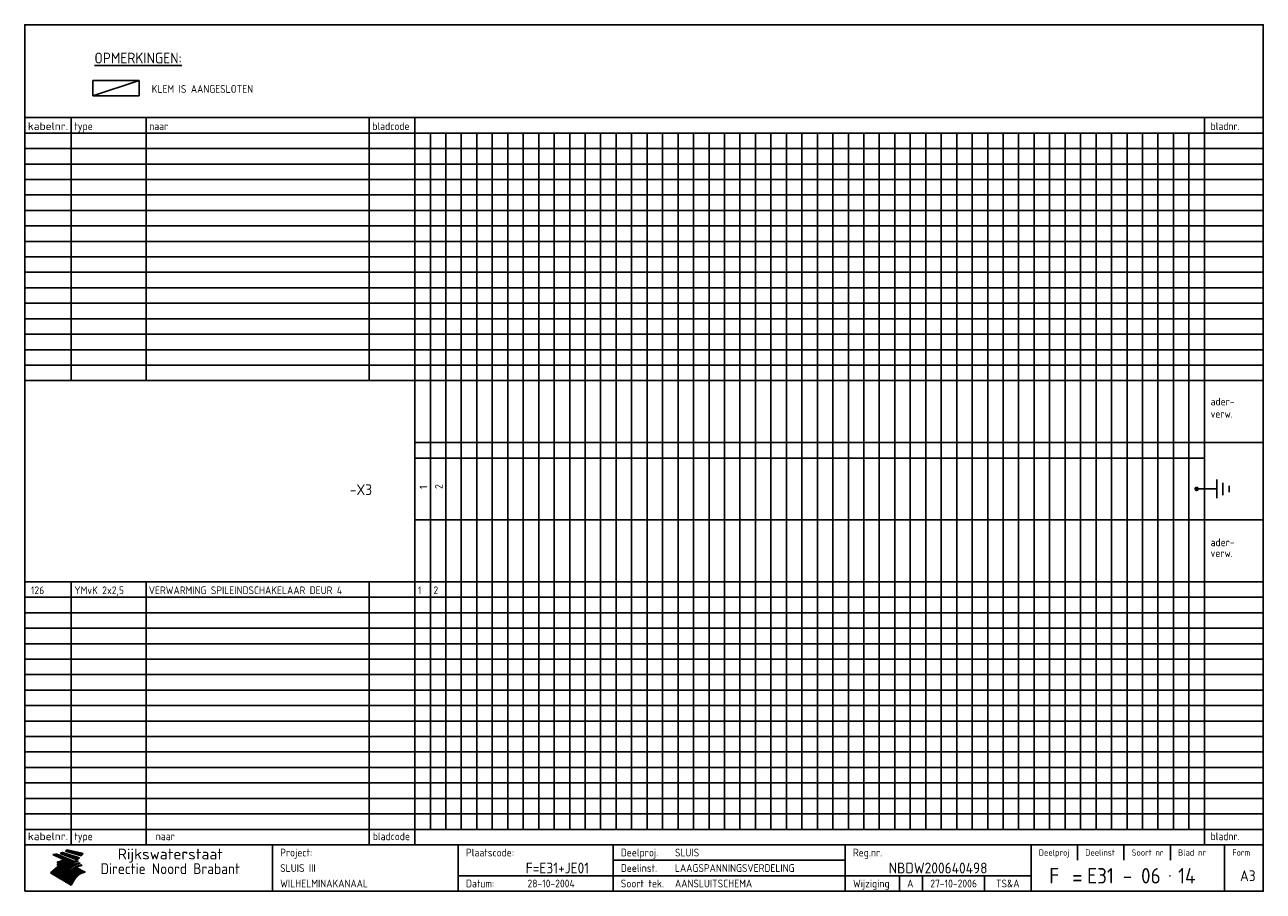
# Model space of a CAD drawing. Extents: x 10 to 410, y 10 to 290.
import ezdxf
from ezdxf.enums import TextEntityAlignment as Align

# ---------------------------------------------------------------- set-up
doc = ezdxf.new("R2010")
doc.units = 0
doc.header["$LTSCALE"] = 10
doc.header["$MEASUREMENT"] = 0
doc.layers.get('0').update_dxf_attribs({"linetype": 'CONTINUOUS'})
for name, color, linetype in [('0-25', 7, 'CONTINUOUS'), ('0-35', 2, 'CONTINUOUS'), ('0-50', 3, 'CONTINUOUS'), ('B-25', 7, 'CONTINUOUS'), ('B-35', 2, 'CONTINUOUS')]:
    doc.layers.add(name, color=color, linetype=linetype)
doc.styles.add('ISO', font='iso.shx')
doc.styles.get("Standard").update_dxf_attribs({"font": 'iso.shx'})

# ---------------------------------------------------------------- blocks, each defined once
blk = doc.blocks.new('KADER-A3')
at = {"layer": '0-25'}
for p, q in [((410, 35), (10, 35)), ((410, 30), (10, 30)), ((350, 25), (350, 20)), ((365, 25), (365, 20)), ((380, 25), (380, 20)), ((200, 20), (275, 20)), ((150, 15), (335, 15)), ((292.5, 15), (292.5, 10)), ((300, 15), (300, 10)), ((320, 15), (320, 10))]:
    blk.add_line(p, q, dxfattribs=at)
at = {"layer": '0-25', "color": 7}
for p, q in [((19.1, 21.89), (25.12, 19)), ((19.1, 21.89), (25.12, 19)), ((19.17, 21.86), (20.7, 21.86)), ((19.29, 21.8), (20.83, 21.8)), ((19.4, 21.75), (20.96, 21.75)), ((19.52, 21.69), (21.09, 21.69)), ((19.64, 21.63), (21.22, 21.63)), ((19.74, 21.92), (20.56, 21.92)), ((19.75, 21.58), (21.36, 21.58)), ((19.87, 21.52), (21.49, 21.52)), ((19.99, 21.47), (21.62, 21.47)), ((20.11, 21.41), (21.75, 21.41)), ((20.22, 21.35), (21.88, 21.35)), ((20.25, 21.97), (20.43, 21.97)), ((20.34, 21.3), (22.02, 21.3)), ((20.38, 21.99), (26.02, 19.59)), ((20.38, 21.99), (26.02, 19.59)), ((20.46, 21.24), (22.15, 21.24)), ((20.57, 21.18), (22.28, 21.18)), ((20.69, 21.13), (22.41, 21.13)), ((20.81, 21.07), (22.55, 21.07)), ((20.92, 21.02), (22.68, 21.02)), ((21.04, 20.96), (22.81, 20.96)), ((21.16, 20.9), (22.94, 20.9)), ((21.27, 20.85), (23.07, 20.85)), ((21.39, 20.79), (23.21, 20.79)), ((21.47, 22.25), (26.83, 20.19)), ((21.47, 22.25), (26.83, 20.19)), ((21.49, 22.25), (23.07, 22.25)), ((21.51, 20.73), (23.34, 20.73)), ((21.6, 22.2), (23.25, 22.2)), ((21.63, 20.68), (23.47, 20.68)), ((21.65, 22.31), (22.89, 22.31)), ((21.74, 20.62), (23.6, 20.62)), ((21.75, 22.14), (23.42, 22.14)), ((21.8, 22.37), (22.71, 22.37)), ((21.86, 20.57), (23.73, 20.57)), ((21.9, 22.08), (23.6, 22.08)), ((21.94, 22.42), (22.53, 22.42)), ((21.98, 20.51), (23.87, 20.51)), ((22.04, 22.03), (23.78, 22.03)), ((22.06, 22.48), (22.36, 22.48)), ((22.09, 20.45), (24, 20.45)), ((22.18, 22.53), (27.65, 20.8)), ((22.18, 22.53), (27.65, 20.8)), ((22.19, 21.97), (23.96, 21.97)), ((22.21, 20.4), (24.13, 20.4)), ((22.33, 20.34), (24.26, 20.34)), ((22.34, 21.92), (24.13, 21.92)), ((22.37, 20), (23.08, 20)), ((22.44, 20.28), (24.4, 20.28)), ((22.48, 21.86), (24.31, 21.86)), ((22.49, 20.06), (23.04, 20.06)), ((22.56, 20.23), (24.53, 20.23)), ((22.61, 20.12), (22.93, 20.12)), ((22.63, 21.8), (24.49, 21.8)), ((22.68, 20.17), (24.66, 20.17)), ((22.71, 20.17), (22.82, 20.17)), ((23.11, 20.02), (22.77, 20.2)), ((23.11, 20.02), (22.77, 20.2)), ((22.78, 21.75), (24.67, 21.75)), ((22.79, 20.12), (24.79, 20.12)), ((22.91, 20.06), (24.92, 20.06)), ((22.92, 21.69), (24.85, 21.69)), ((23.03, 20), (25.06, 20)), ((23.07, 21.63), (25.02, 21.63)), ((23.14, 22.99), (28.22, 21.46)), ((23.14, 22.99), (28.22, 21.46)), ((23.15, 22.98), (25.33, 22.98)), ((23.22, 21.58), (25.2, 21.58)), ((23.23, 23.04), (25.09, 23.04)), ((23.32, 23.1), (24.84, 23.1)), ((23.34, 22.93), (25.57, 22.93)), ((23.36, 21.52), (25.38, 21.52)), ((23.4, 23.15), (24.6, 23.15)), ((23.49, 23.21), (24.36, 23.21)), ((23.51, 21.47), (25.56, 21.47)), ((23.52, 22.87), (25.81, 22.87)), ((23.57, 23.27), (24.12, 23.27)), ((23.64, 23.32), (23.87, 23.32)), ((23.66, 21.41), (25.74, 21.41)), ((23.7, 23.36), (28.82, 22.17)), ((23.7, 23.36), (28.82, 22.17)), ((23.71, 22.82), (26.06, 22.82)), ((23.8, 21.35), (25.91, 21.35)), ((23.9, 22.76), (26.3, 22.76)), ((23.95, 21.3), (26.09, 21.3)), ((24.09, 22.7), (26.54, 22.7)), ((24.09, 21.24), (26.27, 21.24)), ((24.24, 21.18), (26.45, 21.18)), ((24.27, 22.65), (26.78, 22.65)), ((24.39, 21.13), (26.62, 21.13)), ((24.46, 22.59), (27.03, 22.59)), ((24.53, 21.07), (26.8, 21.07)), ((24.65, 22.53), (27.27, 22.53)), ((24.68, 21.02), (26.98, 21.02)), ((24.83, 20.96), (27.16, 20.96)), ((24.84, 22.48), (27.51, 22.48)), ((24.97, 20.9), (27.34, 20.9)), ((25.02, 22.42), (27.75, 22.42)), ((25.12, 20.85), (27.51, 20.85)), ((25.21, 22.37), (28, 22.37)), ((25.27, 20.79), (27.63, 20.79)), ((25.4, 22.31), (28.24, 22.31)), ((25.41, 20.73), (27.57, 20.73)), ((25.56, 20.68), (27.51, 20.68)), ((25.58, 22.25), (28.48, 22.25)), ((25.71, 20.62), (27.44, 20.62)), ((25.77, 22.2), (28.72, 22.2)), ((25.85, 20.57), (27.37, 20.57)), ((25.96, 22.14), (28.79, 22.14)), ((26, 20.51), (27.29, 20.51)), ((26.15, 22.08), (28.75, 22.08)), ((26.15, 20.45), (27.22, 20.45)), ((26.29, 20.4), (27.14, 20.4)), ((26.33, 22.03), (28.71, 22.03)), ((26.44, 20.34), (27.06, 20.34)), ((26.52, 21.97), (28.66, 21.97)), ((26.59, 20.28), (26.97, 20.28)), ((26.71, 21.92), (28.62, 21.92)), ((26.73, 20.23), (26.89, 20.23)), ((26.9, 21.86), (28.57, 21.86)), ((27.08, 21.8), (28.52, 21.8)), ((27.27, 21.75), (28.48, 21.75)), ((27.46, 21.69), (28.43, 21.69)), ((27.65, 21.63), (28.38, 21.63)), ((27.83, 21.58), (28.33, 21.58)), ((28.02, 21.52), (28.28, 21.52)), ((28.21, 21.47), (28.22, 21.47)), ((20.58, 17.88), (18.3, 16)), ((20.58, 17.88), (18.3, 16)), ((24.94, 11.97), (18.3, 16)), ((24.94, 11.97), (18.3, 16)), ((18.31, 16.01), (20.96, 16.01)), ((18.38, 16.07), (21.46, 16.07)), ((18.45, 16.12), (21.88, 16.12)), ((18.52, 16.18), (22.15, 16.18)), ((18.59, 16.23), (22.38, 16.23)), ((18.65, 16.29), (22.58, 16.29)), ((18.72, 16.35), (22.75, 16.35)), ((18.79, 16.4), (22.91, 16.4)), ((18.86, 16.46), (20.6, 16.46)), ((18.93, 16.52), (20.6, 16.52)), ((18.99, 16.57), (20.6, 16.57)), ((19.06, 16.63), (20.6, 16.63)), ((19.13, 16.68), (20.6, 16.68)), ((19.2, 16.74), (20.6, 16.74)), ((19.27, 16.8), (20.6, 16.8)), ((19.33, 16.85), (21.07, 16.85)), ((19.4, 16.91), (21.55, 16.91)), ((19.47, 16.97), (21.88, 16.97)), ((19.54, 17.02), (22.13, 17.02)), ((19.61, 17.08), (22.34, 17.08)), ((19.67, 17.13), (20.6, 17.13)), ((19.74, 17.19), (20.6, 17.19)), ((19.81, 17.25), (20.6, 17.25)), ((19.88, 17.3), (20.6, 17.3)), ((19.95, 17.36), (20.6, 17.36)), ((20.01, 17.42), (20.6, 17.42)), ((20.08, 17.47), (20.93, 17.47)), ((20.15, 17.53), (21.26, 17.53)), ((20.22, 17.58), (21.51, 17.58)), ((20.29, 17.64), (21.72, 17.64)), ((20.35, 17.7), (21.9, 17.7)), ((20.42, 17.75), (22.07, 17.75)), ((20.49, 17.81), (22.22, 17.81)), ((20.56, 17.87), (22.36, 17.87)), ((20.6, 19.11), (20.58, 19.51)), ((20.6, 19.11), (20.58, 19.51)), ((20.58, 19.5), (22.09, 19.5)), ((20.58, 19.44), (21.95, 19.44)), ((20.59, 19.38), (21.79, 19.38)), ((20.59, 19.33), (21.62, 19.33)), ((20.59, 19.27), (21.42, 19.27)), ((20.6, 19.22), (21.2, 19.22)), ((20.6, 19.16), (20.93, 19.16)), ((20.6, 19.11), (20.69, 19.12)), ((20.6, 19.11), (20.69, 19.12)), ((20.6, 18.79), (20.77, 18.81)), ((20.6, 18.79), (20.77, 18.81)), ((20.6, 18.29), (20.6, 18.79)), ((20.6, 18.29), (20.6, 18.79)), ((20.6, 18.77), (22.46, 18.77)), ((20.6, 18.71), (22.33, 18.71)), ((20.6, 18.65), (22.19, 18.65)), ((20.6, 18.6), (22.04, 18.6)), ((20.6, 18.54), (21.87, 18.54)), ((20.6, 18.48), (21.68, 18.48)), ((20.6, 18.43), (21.46, 18.43)), ((20.6, 18.37), (21.21, 18.37)), ((20.6, 18.29), (20.88, 18.32)), ((20.6, 18.29), (20.88, 18.32)), ((20.6, 18.32), (20.87, 18.32)), ((20.6, 17.88), (20.86, 17.91)), ((20.6, 17.88), (20.86, 17.91)), ((20.6, 17.43), (20.97, 17.48)), ((20.6, 17.43), (20.97, 17.48)), ((20.6, 17.43), (20.6, 17.09)), ((20.6, 17.43), (20.6, 17.09)), ((20.6, 17.09), (21.26, 17.16)), ((20.6, 17.09), (21.26, 17.16)), ((20.6, 16.8), (21.37, 16.89)), ((20.6, 16.8), (21.37, 16.89)), ((20.6, 16.8), (20.6, 16.45)), ((20.6, 16.8), (20.6, 16.45)), ((20.6, 16.45), (21.56, 16.56)), ((20.6, 16.45), (21.56, 16.56)), ((20.6, 15.97), (21.67, 16.09)), ((20.6, 15.97), (21.67, 16.09)), ((20.7, 16.46), (23.06, 16.46)), ((20.9, 19.55), (22.23, 19.55)), ((20.9, 18.82), (22.59, 18.82)), ((20.98, 17.92), (22.5, 17.92)), ((21.02, 17.13), (22.53, 17.13)), ((21.19, 19.61), (22.35, 19.61)), ((21.2, 16.52), (23.2, 16.52)), ((21.32, 18.88), (22.71, 18.88)), ((21.32, 17.98), (22.62, 17.98)), ((21.42, 19.67), (22.47, 19.67)), ((21.47, 17.19), (22.7, 17.19)), ((21.59, 18.03), (22.74, 18.03)), ((21.61, 18.93), (22.82, 18.93)), ((21.62, 19.72), (22.59, 19.72)), ((21.72, 16.57), (23.32, 16.57)), ((21.77, 17.25), (22.85, 17.25)), ((21.8, 19.78), (22.69, 19.78)), ((21.8, 18.09), (22.85, 18.09)), ((21.84, 18.99), (22.92, 18.99)), ((21.96, 19.83), (22.79, 19.83)), ((21.99, 18.15), (22.95, 18.15)), ((22.01, 17.3), (22.99, 17.3)), ((22.03, 19.05), (23.03, 19.05)), ((22.1, 16.63), (23.44, 16.63)), ((22.11, 19.89), (22.89, 19.89)), ((22.16, 18.2), (23.05, 18.2)), ((22.21, 19.1), (23.12, 19.1)), ((22.21, 17.36), (23.12, 17.36)), ((22.24, 19.95), (22.99, 19.95)), ((22.31, 18.26), (23.15, 18.26)), ((22.36, 19.16), (23.22, 19.16)), ((22.38, 16.68), (23.56, 16.68)), ((22.39, 17.42), (23.24, 17.42)), ((22.45, 18.32), (23.24, 18.32)), ((22.51, 19.22), (23.3, 19.22)), ((22.56, 17.47), (23.36, 17.47)), ((22.59, 18.37), (23.33, 18.37)), ((22.6, 16.74), (23.66, 16.74)), ((22.64, 19.27), (23.39, 19.27)), ((22.71, 18.43), (23.42, 18.43)), ((22.71, 17.53), (23.47, 17.53)), ((22.77, 19.33), (23.47, 19.33)), ((22.79, 16.8), (23.77, 16.8)), ((22.83, 18.48), (23.5, 18.48)), ((22.84, 17.58), (23.57, 17.58)), ((22.89, 19.38), (23.55, 19.38)), ((22.94, 18.54), (23.58, 18.54)), ((22.96, 16.85), (23.86, 16.85)), ((22.97, 17.64), (23.67, 17.64)), ((23, 19.44), (23.63, 19.44)), ((23.04, 18.6), (23.66, 18.6)), ((23.1, 19.5), (23.72, 19.5)), ((23.1, 17.7), (23.77, 17.7)), ((23.12, 16.91), (23.96, 16.91)), ((23.14, 18.65), (23.74, 18.65)), ((23.15, 19.95), (25.19, 19.95)), ((23.21, 19.55), (23.8, 19.55)), ((23.21, 17.75), (23.86, 17.75)), ((23.21, 16.01), (28.9, 16.01)), ((23.24, 18.71), (23.82, 18.71)), ((23.26, 19.89), (25.32, 19.89)), ((23.26, 16.97), (24.05, 16.97)), ((23.3, 19.61), (23.88, 19.61)), ((23.32, 17.81), (23.95, 17.81)), ((23.33, 18.77), (23.91, 18.77)), ((23.37, 16.07), (29.08, 16.07)), ((23.38, 19.83), (25.45, 19.83)), ((23.39, 19.67), (23.81, 19.67)), ((23.39, 17.02), (24.14, 17.02)), ((23.42, 18.82), (23.99, 18.82)), ((23.42, 17.87), (24.03, 17.87)), ((23.45, 19.7), (23.58, 19.79)), ((23.45, 19.7), (23.58, 19.79)), ((23.48, 19.72), (23.7, 19.72)), ((23.5, 19.78), (25.58, 19.78)), ((23.51, 18.88), (24.07, 18.88)), ((23.51, 16.12), (29.27, 16.12)), ((23.52, 17.92), (24.11, 17.92)), ((23.52, 17.08), (24.22, 17.08)), ((23.54, 18.9), (24.3, 19.42)), ((23.54, 18.9), (24.3, 19.42)), ((23.56, 19.78), (23.59, 19.78)), ((23.56, 19.39), (23.9, 19.62)), ((23.56, 19.39), (23.9, 19.62)), ((23.58, 19.79), (23.9, 19.62)), ((23.58, 19.79), (23.9, 19.62)), ((23.59, 18.93), (24.15, 18.93)), ((23.61, 19.72), (25.72, 19.72)), ((23.62, 17.98), (24.2, 17.98)), ((23.63, 17.13), (24.3, 17.13)), ((23.65, 18.59), (24.62, 19.25)), ((23.65, 18.59), (24.62, 19.25)), ((29.41, 16.17), (23.65, 16.17)), ((23.67, 18.99), (24.23, 18.99)), ((23.71, 18.03), (24.28, 18.03)), ((23.73, 19.67), (25.85, 19.67)), ((23.75, 19.05), (24.32, 19.05)), ((23.75, 17.19), (24.38, 17.19)), ((23.77, 16.23), (29.47, 16.23)), ((23.79, 18.09), (24.36, 18.09)), ((23.83, 19.1), (24.4, 19.1)), ((23.85, 19.61), (25.98, 19.61)), ((23.85, 17.25), (24.46, 17.25)), ((23.88, 18.15), (24.44, 18.15)), ((23.89, 16.29), (29.36, 16.29)), ((23.92, 19.16), (24.48, 19.16)), ((23.94, 18.19), (25.23, 19.07)), ((23.94, 18.19), (25.23, 19.07)), ((23.95, 17.3), (24.55, 17.3)), ((23.96, 19.55), (25.96, 19.55)), ((23.96, 18.2), (24.53, 18.2)), ((24, 19.22), (24.56, 19.22)), ((24, 16.35), (29.24, 16.35)), ((24.04, 18.26), (24.61, 18.26)), ((24.05, 17.36), (24.63, 17.36)), ((24.06, 17.88), (25.34, 18.76)), ((24.06, 17.88), (25.34, 18.76)), ((24.08, 19.5), (25.88, 19.5)), ((24.08, 19.27), (24.58, 19.27)), ((24.11, 16.4), (29.13, 16.4)), ((24.13, 18.32), (24.69, 18.32)), ((24.14, 17.42), (24.71, 17.42)), ((24.16, 19.33), (24.47, 19.33)), ((24.2, 19.44), (25.79, 19.44)), ((24.21, 18.37), (24.77, 18.37)), ((24.21, 16.46), (29.02, 16.46)), ((24.23, 17.47), (24.79, 17.47)), ((24.24, 17.48), (25.52, 18.36)), ((24.24, 17.48), (25.52, 18.36)), ((24.25, 19.38), (24.36, 19.38)), ((24.29, 18.43), (24.85, 18.43)), ((24.3, 19.42), (24.62, 19.25)), ((24.3, 19.42), (24.62, 19.25)), ((24.31, 19.38), (25.71, 19.38)), ((24.31, 17.53), (24.87, 17.53)), ((24.31, 16.52), (28.91, 16.52)), ((24.35, 17.17), (25.64, 18.05)), ((24.35, 17.17), (25.64, 18.05)), ((24.37, 18.48), (24.94, 18.48)), ((24.39, 17.58), (24.96, 17.58)), ((24.4, 16.57), (28.79, 16.57)), ((24.43, 19.33), (25.62, 19.33)), ((24.45, 18.54), (25.02, 18.54)), ((24.47, 17.64), (25.04, 17.64)), ((24.49, 16.63), (28.68, 16.63)), ((24.54, 18.6), (25.1, 18.6)), ((24.55, 19.27), (25.54, 19.27)), ((24.56, 17.7), (25.12, 17.7)), ((24.57, 16.68), (28.57, 16.68)), ((24.62, 18.65), (25.18, 18.65)), ((24.63, 16.72), (25.91, 17.6)), ((24.63, 16.72), (25.91, 17.6)), ((24.64, 17.75), (25.2, 17.75)), ((24.66, 16.74), (28.45, 16.74)), ((24.67, 19.22), (25.45, 19.22)), ((24.7, 18.71), (25.27, 18.71)), ((24.72, 17.81), (25.29, 17.81)), ((24.74, 16.8), (28.34, 16.8)), ((24.78, 19.16), (25.37, 19.16)), ((24.78, 18.77), (25.34, 18.77)), ((24.8, 17.87), (25.37, 17.87)), ((24.82, 16.85), (28.23, 16.85)), ((24.87, 18.82), (25.4, 18.82)), ((24.89, 17.92), (25.45, 17.92)), ((24.9, 19.1), (25.28, 19.1)), ((24.9, 16.91), (28.11, 16.91)), ((24.95, 18.88), (25.45, 18.88)), ((24.97, 17.98), (25.53, 17.98)), ((24.99, 16.97), (28, 16.97)), ((25.02, 19.05), (25.2, 19.05)), ((25.03, 18.93), (25.51, 18.93)), ((25.05, 18.03), (25.61, 18.03)), ((25.07, 17.02), (27.89, 17.02)), ((25.11, 18.99), (25.57, 18.99)), ((26.02, 19.59), (25.12, 19)), ((26.02, 19.59), (25.12, 19)), ((25.13, 18.09), (25.68, 18.09)), ((25.15, 17.08), (27.77, 17.08)), ((25.19, 19.05), (25.63, 19.05)), ((25.21, 18.15), (25.75, 18.15)), ((25.23, 17.13), (27.66, 17.13)), ((25.26, 19.1), (25.7, 19.1)), ((25.3, 18.2), (25.82, 18.2)), ((25.31, 17.19), (27.55, 17.19)), ((25.33, 19.16), (25.77, 19.16)), ((25.38, 18.26), (25.89, 18.26)), ((25.39, 19.22), (25.85, 19.22)), ((25.4, 17.25), (27.43, 17.25)), ((25.46, 18.32), (25.97, 18.32)), ((25.47, 19.27), (25.93, 19.27)), ((25.48, 17.3), (27.32, 17.3)), ((25.54, 19.33), (26.03, 19.33)), ((25.54, 18.37), (26.06, 18.37)), ((25.56, 17.36), (27.21, 17.36)), ((25.62, 18.43), (26.14, 18.43)), ((25.63, 19.38), (26.13, 19.38)), ((25.64, 17.42), (27.1, 17.42)), ((25.7, 18.48), (26.24, 18.48)), ((25.72, 19.44), (26.24, 19.44)), ((25.73, 17.47), (26.98, 17.47)), ((25.79, 18.54), (26.34, 18.54)), ((25.81, 17.53), (26.87, 17.53)), ((25.82, 19.5), (26.36, 19.5)), ((25.89, 18.6), (26.46, 18.6)), ((25.89, 17.58), (26.76, 17.58)), ((25.93, 19.55), (26.53, 19.55)), ((25.96, 17.64), (26.64, 17.64)), ((25.99, 18.65), (26.58, 18.65)), ((26.04, 17.7), (26.59, 17.7)), ((26.06, 19.61), (26.85, 19.61)), ((26.1, 18.71), (26.72, 18.71)), ((26.12, 17.75), (26.67, 17.75)), ((26.2, 17.81), (26.76, 17.81)), ((26.21, 19.67), (27.23, 19.67)), ((26.23, 18.77), (26.89, 18.77)), ((26.29, 17.87), (26.86, 17.87)), ((26.37, 18.82), (27.09, 18.82)), ((26.39, 17.92), (26.97, 17.92)), ((26.44, 19.72), (27.18, 19.72)), ((26.49, 17.98), (27.09, 17.98)), ((26.53, 18.88), (27.34, 18.88)), ((26.56, 17.68), (29.54, 16.2)), ((26.56, 17.68), (29.54, 16.2)), ((26.6, 18.03), (27.22, 18.03)), ((26.72, 18.09), (27.38, 18.09)), ((26.73, 18.93), (27.66, 18.93)), ((26.85, 18.15), (27.56, 18.15)), ((26.99, 18.99), (27.9, 18.99)), ((27, 18.2), (27.8, 18.2)), ((27.13, 19.78), (27.25, 19.64)), ((27.13, 19.78), (27.25, 19.64)), ((27.18, 18.26), (28.13, 18.26)), ((27.26, 19.05), (27.84, 19.05)), ((27.39, 18.32), (28.47, 18.32)), ((27.7, 18.37), (28.49, 18.37)), ((27.78, 19.1), (27.93, 18.96)), ((27.78, 19.1), (27.93, 18.96)), ((28, 18.43), (28.44, 18.43)), ((28.29, 15.83), (29.54, 16.2)), ((28.29, 15.83), (29.54, 16.2)), ((28.39, 18.48), (28.54, 18.32)), ((28.39, 18.48), (28.54, 18.32)), ((29.54, 16.2), (29.45, 16.17)), ((29.54, 16.2), (29.45, 16.17)), ((29.46, 16.18), (29.47, 16.18)), ((18.38, 15.95), (20.6, 15.95)), ((18.47, 15.9), (20.6, 15.9)), ((18.57, 15.84), (20.6, 15.84)), ((18.66, 15.78), (20.6, 15.78)), ((18.75, 15.73), (20.6, 15.73)), ((18.85, 15.67), (20.6, 15.67)), ((18.94, 15.62), (20.6, 15.62)), ((19.03, 15.56), (27.83, 15.56)), ((19.12, 15.5), (27.75, 15.5)), ((19.22, 15.45), (27.66, 15.45)), ((19.31, 15.39), (27.58, 15.39)), ((19.4, 15.33), (27.5, 15.33)), ((19.49, 15.28), (27.43, 15.28)), ((19.59, 15.22), (27.36, 15.22)), ((19.68, 15.17), (27.29, 15.17)), ((19.77, 15.11), (27.22, 15.11)), ((19.86, 15.05), (27.15, 15.05)), ((19.96, 15), (27.09, 15)), ((20.05, 14.94), (27.02, 14.94)), ((20.14, 14.88), (26.96, 14.88)), ((20.24, 14.83), (26.9, 14.83)), ((20.33, 14.77), (26.84, 14.77)), ((20.42, 14.72), (26.79, 14.72)), ((20.51, 14.66), (26.73, 14.66)), ((20.6, 15.97), (20.6, 15.58)), ((20.6, 15.97), (20.6, 15.58)), ((20.6, 15.58), (21.95, 15.73)), ((20.6, 15.58), (21.95, 15.73)), ((20.61, 14.6), (26.68, 14.6)), ((20.7, 14.55), (26.62, 14.55)), ((20.79, 14.49), (26.57, 14.49)), ((20.88, 14.43), (26.52, 14.43)), ((20.94, 15.62), (27.92, 15.62)), ((20.98, 14.38), (26.47, 14.38)), ((21.07, 14.32), (26.42, 14.32)), ((21.16, 14.27), (26.38, 14.27)), ((21.25, 14.21), (26.33, 14.21)), ((21.35, 14.15), (26.29, 14.15)), ((21.44, 14.1), (26.24, 14.1)), ((21.45, 15.67), (28.01, 15.67)), ((21.53, 14.04), (26.2, 14.04)), ((21.63, 13.98), (26.16, 13.98)), ((21.72, 13.93), (26.12, 13.93)), ((21.81, 13.87), (26.08, 13.87)), ((21.9, 13.82), (26.04, 13.82)), ((21.96, 15.73), (28.11, 15.73)), ((22, 13.76), (26, 13.76)), ((22.09, 13.7), (25.96, 13.7)), ((22.18, 13.65), (25.93, 13.65)), ((22.27, 13.59), (25.89, 13.59)), ((22.34, 15.78), (28.21, 15.78)), ((22.37, 13.53), (25.86, 13.53)), ((22.46, 13.48), (25.82, 13.48)), ((22.55, 13.42), (25.79, 13.42)), ((22.62, 15.84), (28.33, 15.84)), ((22.65, 13.37), (25.76, 13.37)), ((22.74, 13.31), (25.73, 13.31)), ((22.83, 13.25), (25.69, 13.25)), ((22.84, 15.9), (28.52, 15.9)), ((22.92, 13.2), (25.66, 13.2)), ((23.02, 13.14), (25.63, 13.14)), ((23.04, 15.95), (28.71, 15.95)), ((23.11, 13.08), (25.59, 13.08)), ((23.2, 13.03), (25.56, 13.03)), ((23.29, 12.97), (25.53, 12.97)), ((23.39, 12.92), (25.5, 12.92)), ((23.48, 12.86), (25.46, 12.86)), ((23.57, 12.8), (25.43, 12.8)), ((23.66, 12.75), (25.4, 12.75)), ((23.76, 12.69), (25.36, 12.69)), ((23.85, 12.63), (25.33, 12.63)), ((23.94, 12.58), (25.3, 12.58)), ((24.04, 12.52), (25.26, 12.52)), ((24.13, 12.47), (25.23, 12.47)), ((24.22, 12.41), (25.2, 12.41)), ((24.31, 12.35), (25.17, 12.35)), ((24.41, 12.3), (25.13, 12.3)), ((24.5, 12.24), (25.1, 12.24)), ((24.59, 12.18), (25.07, 12.18)), ((24.68, 12.13), (25.03, 12.13)), ((24.78, 12.07), (25, 12.07)), ((24.87, 12.02), (24.97, 12.02)), ((24.94, 11.97), (25.81, 13.45)), ((24.94, 11.97), (25.81, 13.45))]:
    blk.add_line(p, q, dxfattribs=at)
for centre, radius, start, end in [((19.15, 29.7), 7.8, 269.6055, 279.0886), ((19.15, 29.7), 7.8, 269.6055, 279.0886), ((19.93, 25.38), 5.91, 276.3402, 298.7463), ((19.93, 25.38), 5.91, 276.3402, 298.7463), ((19.84, 25.09), 6.03, 278.129, 302.868), ((19.84, 25.09), 6.03, 278.129, 302.868), ((19.84, 27.26), 5.27, 288.0217, 296.3084), ((19.84, 27.26), 5.27, 288.0217, 296.3084), ((20.49, 27.56), 5.28, 300.0654, 307.393), ((20.49, 27.56), 5.28, 300.0654, 307.393), ((24.11, 24.7), 5.26, 301.1147, 312.2814), ((24.11, 24.7), 5.26, 301.1147, 312.2814), ((21.95, 27.32), 8.59, 316.9248, 323.1399), ((21.95, 27.32), 8.59, 316.9248, 323.1399), ((20.21, 23.78), 5.91, 273.6149, 304.3803), ((20.21, 23.78), 5.91, 273.6149, 304.3803), ((20.35, 24.56), 5.76, 274.164, 302.5474), ((20.35, 24.56), 5.76, 274.164, 302.5474), ((20.05, 24.28), 6.02, 277.9472, 305.7139), ((20.05, 24.28), 6.02, 277.9472, 305.7139), ((20.04, 23.49), 6.09, 278.8115, 306.4242), ((20.04, 23.49), 6.09, 278.8115, 306.4242), ((20.53, 23.07), 5.96, 277.0519, 304.973), ((20.53, 23.07), 5.96, 277.0519, 304.973), ((20.72, 22.76), 5.91, 276.3402, 304.3803), ((20.72, 22.76), 5.91, 276.3402, 304.3803), ((21.06, 22.34), 5.81, 274.9043, 303.1745), ((21.06, 22.34), 5.81, 274.9043, 303.1745), ((20.82, 22.06), 6.04, 278.1111, 305.8489), ((20.82, 22.06), 6.04, 278.1111, 305.8489), ((21.3, 21.6), 5.91, 276.3402, 304.3803), ((21.3, 21.6), 5.91, 276.3402, 304.3803), ((27.05, 17.17), 2.63, 107.4286, 133.7799), ((27.05, 17.17), 2.63, 107.4286, 133.7799), ((27.45, 16.91), 2.81, 110.4143, 138.7411), ((27.45, 16.91), 2.81, 110.4143, 138.7411), ((27.57, 15.64), 3.4, 98.1566, 126.9045), ((27.57, 15.64), 3.4, 98.1566, 126.9045), ((27.91, 15.54), 3.39, 100.5835, 132.088), ((27.91, 15.54), 3.39, 100.5835, 132.088), ((28.21, 14.74), 3.67, 95.7581, 128.7216), ((28.21, 14.74), 3.67, 95.7581, 128.7216), ((27.01, 16.84), 2.93, 87.7348, 104.8316), ((27.01, 16.84), 2.93, 87.7348, 104.8316), ((27.37, 15.71), 3.93, 91.7838, 103.2817), ((27.37, 15.71), 3.93, 91.7838, 103.2817), ((28.4, 15.05), 3.21, 96.3886, 125.0052), ((28.4, 15.05), 3.21, 96.3886, 125.0052), ((27.82, 16.31), 2.8, 90.634, 105.1984), ((27.82, 16.31), 2.8, 90.634, 105.1984), ((28.19, 15.04), 3.93, 93.8342, 103.2817), ((28.19, 15.04), 3.93, 93.8342, 103.2817), ((28.58, 15.69), 2.8, 93.8141, 105.1984), ((28.58, 15.69), 2.8, 93.8141, 105.1984), ((28.95, 14.41), 3.93, 96.0135, 103.2817), ((28.95, 14.41), 3.93, 96.0135, 103.2817), ((31.24, 10.26), 6.3, 117.9568, 149.6251), ((31.24, 10.26), 6.3, 117.9568, 149.6251)]:
    blk.add_arc(centre, radius, start, end, dxfattribs=at)
at = {"layer": '0-35'}
for p, q in [((90, 25), (90, 10)), ((150, 25), (150, 10)), ((200, 25), (200, 10)), ((275, 25), (275, 10)), ((335, 25), (335, 10)), ((397.5, 25), (397.5, 10))]:
    blk.add_line(p, q, dxfattribs=at)
at = {"layer": '0-50'}
for p, q in [((10, 25), (410, 25)), ((348.75, 15), (351.25, 15)), ((348.75, 13.5), (351.25, 13.5))]:
    blk.add_line(p, q, dxfattribs=at)
blk.add_lwpolyline([(10, 10), (410, 10), (410, 290), (10, 290)], close=True, dxfattribs=at)
at = {"layer": '0-50', "const_width": 0.25}
blk.add_lwpolyline([(379.75, 15, 1), (380, 15, 1)], format="xyb", close=True, dxfattribs=at)
at = {"layer": '0-25', "style": 'ISO'}
for s, height, p in [('Project:', 2.5, (92.5, 22.5)), ('Plaatscode:', 2.5, (152.5, 22.5)), ('Deelproj.', 2.5, (202.5, 22.5)), ('Reg.nr.', 2.5, (277.5, 22.5)), ('Deelproj', 2, (337.5, 22.5)), ('Deelinst', 2, (352.5, 22.5)), ('Soort nr', 2, (367.5, 22.5)), ('Blad nr', 2, (382.5, 22.5)), ('Form', 2, (400, 22.5)), ('Deelinst.', 2.5, (202.5, 17.5)), ('Datum:', 2.5, (152.5, 12.5)), ('Soort tek.', 2.5, (202.5, 12.5)), ('Wijziging', 2.5, (277.5, 12.5))]:
    blk.add_text(s, height=height, dxfattribs=at).set_placement(p, align=Align.MIDDLE_LEFT)
for tag, p in [('N', (220, 22.5)), ('B', (92.5, 17.5)), ('P', (220, 17.5)), ('C', (92.5, 12.5)), ('U', (220, 12.5)), ('REV', (295, 12.5))]:
    blk.add_attdef(tag, text='', height=2.5, dxfattribs=at).set_placement(p, align=Align.MIDDLE_LEFT)
for tag, p in [('W', (180, 12.5)), ('Z', (310, 12.5)), ('Y', (327.5, 12.5))]:
    blk.add_attdef(tag, text='', height=2.5, dxfattribs=at).set_placement(p, align=Align.MIDDLE)
at = {"layer": '0-35', "style": 'ISO', "width": 1.00614}
blk.add_text('Rijkswaterstaat', height=3.5, dxfattribs=at).set_placement((40, 20.28), (74, 20.28), align=Align.FIT)
at = {"layer": '0-35', "color": 2, "style": 'ISO', "width": 0.948867}
blk.add_text('Directie Noord Brabant', height=3.5, dxfattribs=at).set_placement((34.5, 15.53), (79.5, 15.53), align=Align.FIT)
at = {"layer": '0-35', "style": 'ISO'}
for tag, p in [('X', (178.5, 17.5)), ('FORM', (402.5, 15))]:
    blk.add_attdef(tag, text='', height=3.5, dxfattribs=at).set_placement(p, align=Align.MIDDLE_LEFT)
blk.add_attdef('RNR', text='', height=3.5, dxfattribs=at).set_placement((305, 17.5), align=Align.MIDDLE)
at = {"layer": '0-50', "style": 'ISO'}
for tag, p in [('M', (342.5, 15)), ('O', (365, 15))]:
    blk.add_attdef(tag, text='', height=5, dxfattribs=at).set_placement(p, align=Align.MIDDLE)
blk.add_attdef('Q', text='', height=5, dxfattribs=at).set_placement((382.5, 15), align=Align.MIDDLE_LEFT)

msp = doc.modelspace()

# ---------------------------------------------------------------- linework, layer by layer
at = {"layer": '0-25'}
for p, q in [((10, 260), (410, 260)), ((10, 255), (410, 255)), ((141, 255), (141, 175)), ((146, 255), (146, 175)), ((151, 255), (151, 175)), ((156, 255), (156, 175)), ((161, 255), (161, 30)), ((166, 255), (166, 175)), ((171, 255), (171, 175)), ((176, 255), (176, 175)), ((181, 255), (181, 175)), ((186, 255), (186, 30)), ((191, 255), (191, 175)), ((196, 255), (196, 175)), ((201, 255), (201, 175)), ((206, 255), (206, 175)), ((211, 255), (211, 30)), ((216, 255), (216, 175)), ((221, 255), (221, 175)), ((226, 255), (226, 175)), ((231, 255), (231, 175)), ((236, 255), (236, 30)), ((241, 255), (241, 175)), ((246, 255), (246, 175)), ((251, 255), (251, 175)), ((256, 255), (256, 175)), ((261, 255), (261, 30)), ((266, 255), (266, 175)), ((271, 255), (271, 175)), ((276, 255), (276, 175)), ((281, 255), (281, 175)), ((286, 255), (286, 30)), ((291, 255), (291, 175)), ((296, 255), (296, 175)), ((301, 255), (301, 175)), ((306, 255), (306, 175)), ((311, 255), (311, 30)), ((316, 255), (316, 175)), ((321, 255), (321, 175)), ((326, 255), (326, 175)), ((331, 255), (331, 175)), ((336, 255), (336, 30)), ((341, 255), (341, 175)), ((346, 255), (346, 175)), ((351, 255), (351, 175)), ((356, 255), (356, 175)), ((361, 255), (361, 30)), ((366, 255), (366, 175)), ((371, 255), (371, 175)), ((376, 255), (376, 175)), ((381, 255), (381, 175)), ((386, 255), (386, 30)), ((10, 250), (410, 250)), ((10, 245), (410, 245)), ((10, 240), (410, 240)), ((10, 235), (410, 235)), ((10, 230), (410, 230)), ((10, 225), (410, 225)), ((10, 220), (410, 220)), ((10, 215), (410, 215)), ((10, 210), (410, 210)), ((10, 205), (410, 205)), ((10, 200), (410, 200)), ((10, 195), (410, 195)), ((10, 190), (410, 190)), ((10, 185), (410, 185)), ((10, 180), (410, 180)), ((10, 175), (410, 175)), ((141, 175), (141, 110)), ((146, 175), (146, 110)), ((151, 175), (151, 110)), ((156, 175), (156, 110)), ((166, 175), (166, 110)), ((171, 175), (171, 110)), ((176, 175), (176, 110)), ((181, 175), (181, 110)), ((191, 175), (191, 110)), ((196, 175), (196, 110)), ((201, 175), (201, 110)), ((206, 175), (206, 110)), ((216, 175), (216, 110)), ((221, 175), (221, 110)), ((226, 175), (226, 110)), ((231, 175), (231, 110)), ((241, 175), (241, 110)), ((246, 175), (246, 110)), ((251, 175), (251, 110)), ((256, 175), (256, 110)), ((266, 175), (266, 110)), ((271, 175), (271, 110)), ((276, 175), (276, 110)), ((281, 175), (281, 110)), ((291, 175), (291, 110)), ((296, 175), (296, 110)), ((301, 175), (301, 110)), ((306, 175), (306, 110)), ((316, 175), (316, 110)), ((321, 175), (321, 110)), ((326, 175), (326, 110)), ((331, 175), (331, 110)), ((341, 175), (341, 110)), ((346, 175), (346, 110)), ((351, 175), (351, 110)), ((356, 175), (356, 110)), ((366, 175), (366, 110)), ((371, 175), (371, 110)), ((376, 175), (376, 110)), ((381, 175), (381, 110)), ((136, 150), (391, 150)), ((389, 140), (395, 140)), ((395, 143), (395, 137)), ((397, 142), (397, 138)), ((399, 141), (399, 139)), ((10, 110), (410, 110)), ((141, 110), (141, 30)), ((146, 110), (146, 30)), ((151, 110), (151, 30)), ((156, 110), (156, 30)), ((166, 110), (166, 30)), ((171, 110), (171, 30)), ((176, 110), (176, 30)), ((181, 110), (181, 30)), ((191, 110), (191, 30)), ((196, 110), (196, 30)), ((201, 110), (201, 30)), ((206, 110), (206, 30)), ((216, 110), (216, 30)), ((221, 110), (221, 30)), ((226, 110), (226, 30)), ((231, 110), (231, 30)), ((241, 110), (241, 30)), ((246, 110), (246, 30)), ((251, 110), (251, 30)), ((256, 110), (256, 30)), ((266, 110), (266, 30)), ((271, 110), (271, 30)), ((276, 110), (276, 30)), ((281, 110), (281, 30)), ((291, 110), (291, 30)), ((296, 110), (296, 30)), ((301, 110), (301, 30)), ((306, 110), (306, 30)), ((316, 110), (316, 30)), ((321, 110), (321, 30)), ((326, 110), (326, 30)), ((331, 110), (331, 30)), ((341, 110), (341, 30)), ((346, 110), (346, 30)), ((351, 110), (351, 30)), ((356, 110), (356, 30)), ((366, 110), (366, 30)), ((371, 110), (371, 30)), ((376, 110), (376, 30)), ((381, 110), (381, 30)), ((10, 105), (410, 105)), ((10, 100), (410, 100)), ((10, 95), (410, 95)), ((10, 90), (410, 90)), ((10, 85), (410, 85)), ((10, 80), (410, 80)), ((10, 75), (410, 75)), ((10, 70), (410, 70)), ((10, 65), (410, 65)), ((10, 60), (410, 60)), ((10, 55), (410, 55)), ((10, 50), (410, 50)), ((10, 45), (410, 45)), ((10, 40), (410, 40)), ((10, 35), (410, 35)), ((10, 30), (410, 30)), ((10, 30), (410, 30))]:
    msp.add_line(p, q, dxfattribs=at)
at = {"layer": '0-25', "const_width": 0.75}
msp.add_lwpolyline([(388.12, 140, 1), (388.88, 140, 1)], format="xyb", close=True, dxfattribs=at)
at = {"layer": '0-35'}
for p, q in [((32, 272), (32, 267)), ((47, 272), (32, 272)), ((32, 267), (47, 272)), ((47, 267), (47, 272)), ((32, 267), (47, 267)), ((25, 260), (25, 175)), ((49.21, 260), (49.21, 175)), ((121.27, 260), (121.27, 175)), ((136, 260), (136, 25)), ((391, 260), (391, 25)), ((136, 155), (410, 155)), ((136, 130), (410, 130)), ((25, 110), (25, 25)), ((49.21, 110), (49.21, 25)), ((121.27, 110), (121.27, 25))]:
    msp.add_line(p, q, dxfattribs=at)

# ---------------------------------------------------------------- block references
ref = msp.add_blockref('KADER-A3', (0, 0))
ref.add_attrib('B', 'SLUIS III', dxfattribs={"layer": '0-25', "height": 2.5, "style": 'ISO'}).set_placement((92.5, 17.5), align=Align.MIDDLE_LEFT)
ref.add_attrib('C', 'WILHELMINAKANAAL', dxfattribs={"layer": '0-25', "height": 2.5, "style": 'ISO'}).set_placement((92.5, 12.5), align=Align.MIDDLE_LEFT)
ref.add_attrib('N', 'SLUIS', dxfattribs={"layer": '0-25', "height": 2.5, "style": 'ISO'}).set_placement((220, 22.5), align=Align.MIDDLE_LEFT)
ref.add_attrib('P', 'LAAGSPANNINGSVERDELING', dxfattribs={"layer": '0-25', "height": 2.5, "style": 'ISO'}).set_placement((220, 17.5), align=Align.MIDDLE_LEFT)
ref.add_attrib('U', 'AANSLUITSCHEMA', dxfattribs={"layer": '0-25', "height": 2.5, "style": 'ISO'}).set_placement((220, 12.5), align=Align.MIDDLE_LEFT)
ref.add_attrib('M', 'F', dxfattribs={"layer": '0-50', "height": 5, "style": 'ISO'}).set_placement((342.5, 15), align=Align.MIDDLE)
ref.add_attrib('O', 'E31 - 06', dxfattribs={"layer": '0-50', "height": 5, "style": 'ISO'}).set_placement((365, 15), align=Align.MIDDLE)
ref.add_attrib('Q', '14', dxfattribs={"layer": '0-50', "height": 5, "style": 'ISO'}).set_placement((382.5, 15), align=Align.MIDDLE_LEFT)
ref.add_attrib('X', 'F=E31+JE01', dxfattribs={"layer": '0-35', "height": 3.5, "style": 'ISO'}).set_placement((171.81, 17.5), align=Align.MIDDLE_LEFT)
ref.add_attrib('RNR', 'NBDW200640498', dxfattribs={"layer": '0-35', "height": 3.5, "style": 'ISO'}).set_placement((305, 17.5), align=Align.MIDDLE)
ref.add_attrib('W', '28-10-2004', dxfattribs={"layer": '0-25', "height": 2.5, "style": 'ISO'}).set_placement((180, 12.5), align=Align.MIDDLE)
ref.add_attrib('FORM', 'A3', dxfattribs={"layer": '0-35', "height": 3.5, "style": 'ISO'}).set_placement((402.5, 15), align=Align.MIDDLE_LEFT)
ref.add_attrib('REV', 'A', dxfattribs={"layer": '0-25', "height": 2.5, "style": 'ISO'}).set_placement((295, 12.5), align=Align.MIDDLE_LEFT)
ref.add_attrib('Z', '27-10-2006', dxfattribs={"layer": '0-25', "height": 2.5, "style": 'ISO'}).set_placement((310, 12.5), align=Align.MIDDLE)
ref.add_attrib('Y', 'TS&A', dxfattribs={"layer": '0-25', "height": 2.5, "style": 'ISO'}).set_placement((327.5, 12.5), align=Align.MIDDLE)

# ---------------------------------------------------------------- texts
at = {"layer": 'B-25'}
for s, p in [('KLEM IS AANGESLOTEN', (51, 268)), ('126', (12, 106)), ('YMvK 2x2,5', (26, 106)), ('VERWARMING SPILEINDSCHAKELAAR DEUR 4', (50.05, 106)), ('1', (137, 106)), ('2', (142, 106))]:
    msp.add_text(s, height=2.5, dxfattribs=at).set_placement(p)
at = {"layer": 'B-25', "style": 'ISO', "width": 1.11828}
for p, p2 in [((11, 256), (24, 256)), ((11, 26.5), (24, 26.5))]:
    msp.add_text('kabelnr.', height=2.5, dxfattribs=at).set_placement(p, p2, align=Align.FIT)
at = {"layer": 'B-25', "style": 'ISO'}
for s, p in [('type', (26, 256)), ('naar', (50.21, 256)), ('bladcode', (122.27, 256)), ('bladnr.', (393, 256)), ('ader-', (393, 167)), ('verw.', (393, 163)), ('ader-', (393, 121.5)), ('verw.', (393, 118)), ('type', (26, 26.5)), ('naar', (52.32, 26.5)), ('bladcode', (122.4, 26.5)), ('bladnr.', (393, 26.5))]:
    msp.add_text(s, height=2.5, dxfattribs=at).set_placement(p)
at = {"layer": 'B-25'}
for s, p in [('1', (140, 140)), ('2', (145, 140))]:
    msp.add_text(s, height=2.5, rotation=90, dxfattribs=at).set_placement(p)
at = {"layer": 'B-35'}
for s, p in [('%%UOPMERKINGEN:', (32.5, 277.5)), ('-X3', (115, 138))]:
    msp.add_text(s, height=3.5, dxfattribs=at).set_placement(p)

doc.saveas('drawing.dxf')
